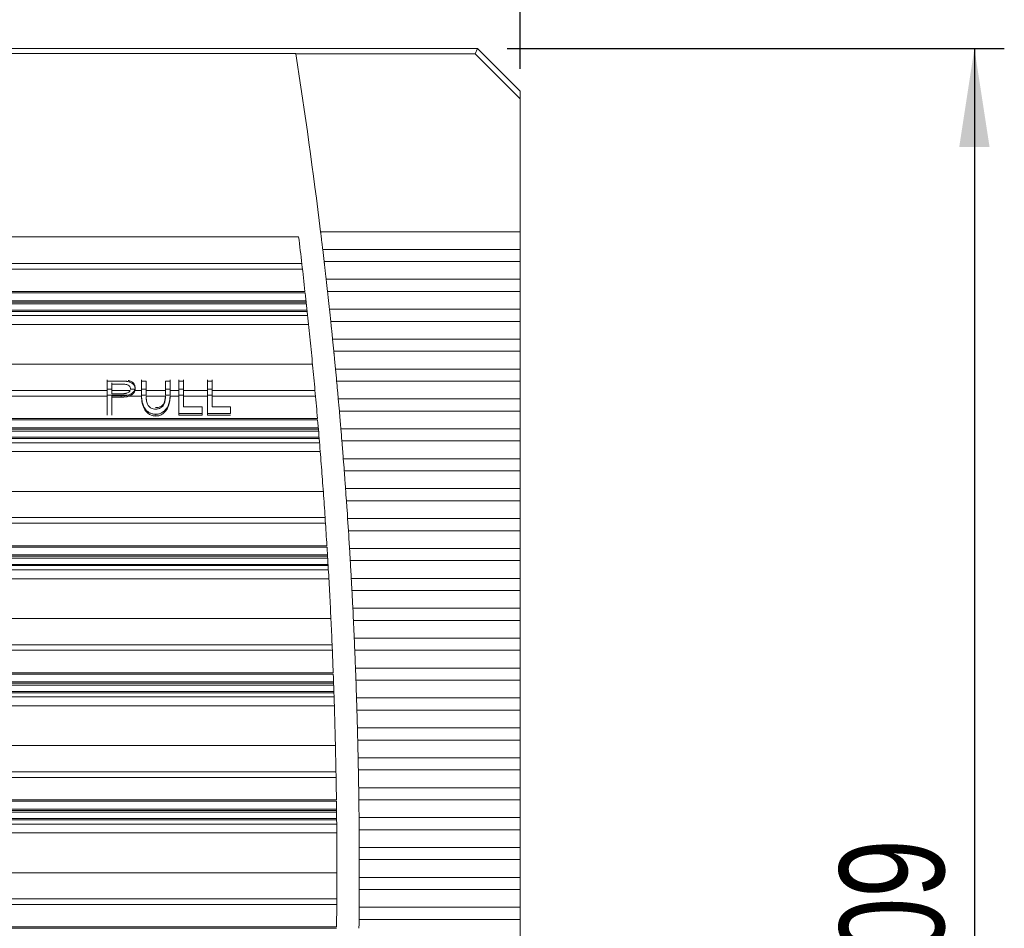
# Model space of a CAD drawing. Header units: millimetres. Extents: x 77 to 531, y 182 to 380.
# Tile 3 of 5: x 153 to 218, y 238 to 299. Entities that reach past the tile are written whole.
import ezdxf

# ---------------------------------------------------------------- set-up
doc = ezdxf.new("R2010")
doc.units = ezdxf.units.MM
doc.header["$LTSCALE"] = 2
doc.layers.add('AA', color=7, linetype='Continuous')
doc.styles.add('SLDTEXTSTYLE0', font='TXT', dxfattribs={"width": 0.75})
doc.dimstyles.new('SLDDIMSTYLE0', dxfattribs={"dimtxt": 7, "dimasz": 6.604, "dimexe": 0, "dimexo": 0.0625, "dimgap": 1.75, "dimtad": 1, "dimrnd": 1e-09, "dimzin": 12, "dimdsep": 46, "dimtxsty": 'SLDTEXTSTYLE0', "dimsah": 1, "dimcen": 0.09, "dimadec": 0, "dimazin": 3, "dimtfac": 1, "dimtofl": 0, "dimtmove": 0, "dimatfit": 3, "dimfxl": 1, "dimfrac": 2, "dimtolj": 1, "dimtzin": 12, "dimarcsym": 0})
doc.dimstyles.new('SLDDIMSTYLE1', dxfattribs={"dimtxt": 7, "dimasz": 6.604, "dimexe": 0, "dimexo": 0.0625, "dimgap": 1.75, "dimtad": 1, "dimdec": 0, "dimrnd": 1e-09, "dimzin": 12, "dimdsep": 46, "dimtxsty": 'SLDTEXTSTYLE0', "dimsah": 1, "dimcen": 0.09, "dimadec": 0, "dimazin": 3, "dimtfac": 1, "dimtofl": 0, "dimtmove": 0, "dimatfit": 3, "dimfxl": 1, "dimfrac": 2, "dimtolj": 1, "dimtzin": 12, "dimarcsym": 0})

# ---------------------------------------------------------------- blocks, each defined once
blk = doc.blocks.new('*D3')
at = {"layer": 'AA', "color": 7}
for p, q in [((77.027, 295.441), (77.027, 325.403)), ((186.027, 295.441), (186.027, 325.403)), ((77.027, 323.403), (186.027, 323.403))]:
    blk.add_line(p, q, dxfattribs=at)
for points in [[(77.027, 323.403), (83.631, 322.387), (83.631, 324.419)], [(186.027, 323.403), (179.423, 324.419), (179.423, 322.387)]]:
    blk.add_solid(points, dxfattribs=at)
at = {"layer": 'AA', "color": 7, "insert": (119.797, 332.427, 17.57), "char_height": 7, "attachment_point": 1, "style": 'SLDTEXTSTYLE0'}
blk.add_mtext('109', dxfattribs=at)
blk = doc.blocks.new('*D4')
at = {"layer": 'AA', "color": 7}
for p, q in [((185.172, 296.81), (218.42, 296.81)), ((216.42, 296.81), (216.42, 187.447)), ((185.013, 187.447), (218.42, 187.447))]:
    blk.add_line(p, q, dxfattribs=at)
for points in [[(216.42, 296.81), (215.404, 290.206), (217.436, 290.206)], [(216.42, 187.447), (217.436, 194.051), (215.404, 194.051)]]:
    blk.add_solid(points, dxfattribs=at)
at = {"layer": 'AA', "color": 7, "insert": (207.397, 232.197, 17.57), "char_height": 7, "attachment_point": 1, "rotation": 90, "style": 'SLDTEXTSTYLE0'}
blk.add_mtext('109', dxfattribs=at)

msp = doc.modelspace()

# ---------------------------------------------------------------- linework, layer by layer
at = {"color": 7, "linetype": 'Continuous', "lineweight": 15}
for p, q in [((183.172, 296.81), (79.882, 296.81)), ((149.331, 296.46), (171.026, 296.46)), ((171.026, 296.46), (171.028, 296.447)), ((171.028, 296.447), (183.021, 296.447)), ((183.021, 296.447), (183.172, 296.81)), ((186.027, 293.441), (183.021, 296.447)), ((183.172, 296.81), (186.027, 293.955)), ((186.027, 293.441), (186.027, 293.955)), ((186.027, 284.553), (186.027, 293.441)), ((172.686, 284.553), (186.027, 284.553)), ((171.217, 284.21), (151.146, 284.21)), ((186.027, 283.366), (172.829, 283.366)), ((186.027, 282.553), (186.027, 283.366)), ((172.925, 282.553), (186.027, 282.553)), ((171.429, 282.428), (142.727, 282.428)), ((171.473, 282.052), (142.727, 282.052)), ((186.027, 281.366), (173.061, 281.366)), ((186.027, 280.553), (186.027, 281.366)), ((91.343, 279.936), (171.71, 279.936)), ((171.653, 280.46), (91.401, 280.46)), ((91.411, 280.55), (171.643, 280.55)), ((173.151, 280.553), (186.027, 280.553)), ((171.779, 279.303), (91.274, 279.303)), ((171.734, 279.721), (91.32, 279.721)), ((91.332, 279.848), (171.721, 279.848)), ((186.027, 279.366), (173.281, 279.366)), ((186.027, 278.553), (186.027, 279.366)), ((91.235, 278.936), (171.818, 278.936)), ((91.263, 279.218), (171.79, 279.218)), ((91.173, 278.341), (171.881, 278.341)), ((173.367, 278.553), (186.027, 278.553)), ((186.027, 277.366), (173.489, 277.366)), ((186.027, 276.553), (186.027, 277.366)), ((173.57, 276.553), (186.027, 276.553)), ((172.148, 275.681), (90.905, 275.681)), ((186.027, 275.366), (173.686, 275.366)), ((186.027, 274.553), (186.027, 275.366)), ((158.411, 274.641), (158.411, 274.009)), ((160.709, 274.641), (160.709, 274.009)), ((162.618, 274.009), (162.618, 274.641)), ((163.203, 274.641), (163.203, 274.009)), ((163.514, 274.009), (163.514, 274.641)), ((165.112, 274.641), (165.112, 274.009)), ((159.335, 274.56), (158.411, 274.56)), ((158.411, 274.009), (158.722, 274.009)), ((158.722, 274.009), (158.722, 274.436)), ((158.722, 274.355), (159.369, 274.355)), ((159.948, 274.009), (160.265, 274.009)), ((160.281, 274.133), (160.281, 274.052)), ((161.021, 274.56), (160.709, 274.56)), ((161.021, 274.009), (160.709, 274.009)), ((161.021, 273.928), (161.021, 274.56)), ((162.307, 274.56), (162.307, 273.928)), ((162.618, 274.56), (162.307, 274.56)), ((162.307, 274.009), (162.618, 274.009)), ((163.514, 274.56), (163.203, 274.56)), ((163.514, 274.009), (163.203, 274.009)), ((165.424, 274.56), (165.112, 274.56)), ((165.424, 274.009), (165.112, 274.009)), ((173.762, 274.553), (186.027, 274.553)), ((158.411, 273.552), (90.705, 273.552)), ((158.411, 273.928), (90.74, 273.928)), ((159.851, 273.629), (158.411, 273.629)), ((159.948, 273.928), (158.722, 273.928)), ((159.375, 273.714), (158.722, 273.714)), ((158.722, 273.57), (158.722, 273.489)), ((158.722, 273.57), (159.355, 273.57)), ((159.355, 273.489), (158.722, 273.489)), ((159.355, 273.57), (159.355, 273.489)), ((160.709, 273.552), (159.866, 273.552)), ((160.709, 273.928), (160.265, 273.928)), ((160.709, 273.629), (161.021, 273.629)), ((160.709, 273.629), (160.709, 273.614)), ((160.709, 273.614), (160.709, 273.551)), ((160.709, 273.551), (160.709, 273.532)), ((162.307, 273.928), (161.021, 273.928)), ((161.021, 273.552), (162.307, 273.552)), ((162.618, 273.629), (162.307, 273.629)), ((163.203, 273.928), (162.618, 273.928)), ((163.203, 273.552), (162.618, 273.552)), ((165.112, 273.928), (163.514, 273.928)), ((165.112, 273.552), (163.514, 273.552)), ((165.424, 273.629), (165.112, 273.629)), ((172.314, 273.928), (165.424, 273.928)), ((172.348, 273.552), (165.424, 273.552)), ((186.027, 273.366), (173.871, 273.366)), ((186.027, 272.553), (186.027, 273.366)), ((165.424, 272.828), (166.67, 272.828)), ((90.572, 272.05), (172.481, 272.05)), ((158.411, 272.283), (158.411, 272.555)), ((158.722, 272.555), (158.722, 272.283)), ((161.668, 272.345), (161.668, 272.224)), ((163.203, 272.399), (164.761, 272.399)), ((163.203, 272.399), (163.203, 272.283)), ((164.761, 272.283), (163.203, 272.283)), ((164.761, 272.532), (164.761, 272.283)), ((164.761, 272.399), (164.761, 272.283)), ((165.112, 272.399), (166.67, 272.399)), ((165.112, 272.399), (165.112, 272.283)), ((166.67, 272.283), (165.112, 272.283)), ((173.943, 272.553), (186.027, 272.553)), ((90.511, 271.348), (172.542, 271.348)), ((90.52, 271.436), (172.533, 271.436)), ((172.489, 271.96), (90.565, 271.96)), ((186.027, 271.366), (174.044, 271.366)), ((186.027, 270.553), (186.027, 271.366)), ((90.458, 270.718), (172.596, 270.718)), ((172.586, 270.803), (90.467, 270.803)), ((172.551, 271.221), (90.502, 271.221)), ((90.437, 270.436), (172.616, 270.436)), ((174.112, 270.553), (186.027, 270.553)), ((90.389, 269.841), (172.664, 269.841)), ((186.027, 269.366), (174.207, 269.366)), ((186.027, 268.553), (186.027, 269.366)), ((174.269, 268.553), (186.027, 268.553)), ((172.867, 267.181), (90.187, 267.181)), ((186.027, 267.366), (174.357, 267.366)), ((186.027, 266.553), (186.027, 267.366)), ((174.415, 266.553), (186.027, 266.553)), ((172.989, 265.428), (90.064, 265.428)), ((173.014, 265.052), (90.039, 265.052)), ((174.496, 265.366), (174.55, 264.553)), ((186.027, 265.366), (174.496, 265.366)), ((186.027, 264.553), (186.027, 265.366)), ((174.55, 264.553), (186.027, 264.553)), ((173.116, 263.46), (89.938, 263.46)), ((89.943, 263.55), (173.11, 263.55)), ((89.899, 262.848), (173.154, 262.848)), ((89.906, 262.936), (173.147, 262.936)), ((186.027, 263.366), (174.624, 263.366)), ((186.027, 262.553), (186.027, 263.366)), ((89.861, 262.218), (173.192, 262.218)), ((173.185, 262.303), (89.868, 262.303)), ((173.16, 262.721), (89.893, 262.721)), ((174.673, 262.553), (186.027, 262.553)), ((89.847, 261.936), (173.206, 261.936)), ((89.814, 261.341), (173.24, 261.341)), ((186.027, 261.366), (174.74, 261.366)), ((186.027, 260.553), (186.027, 261.366)), ((174.784, 260.553), (186.027, 260.553)), ((186.027, 259.366), (174.845, 259.366)), ((186.027, 258.553), (186.027, 259.366)), ((173.377, 258.681), (89.676, 258.681)), ((174.885, 258.553), (186.027, 258.553)), ((173.456, 256.928), (89.597, 256.928)), ((186.027, 257.366), (174.939, 257.366)), ((186.027, 256.553), (186.027, 257.366)), ((173.472, 256.552), (89.581, 256.552)), ((174.974, 256.553), (186.027, 256.553)), ((173.535, 254.96), (89.518, 254.96)), ((89.521, 255.05), (173.532, 255.05)), ((186.027, 255.366), (175.021, 255.366)), ((186.027, 254.553), (186.027, 255.366)), ((89.492, 254.348), (173.561, 254.348)), ((89.499, 254.436), (173.554, 254.436)), ((175.051, 254.553), (186.027, 254.553)), ((89.47, 253.718), (173.583, 253.718)), ((173.576, 253.803), (89.477, 253.803)), ((173.562, 254.221), (89.491, 254.221)), ((89.465, 253.436), (173.588, 253.436)), ((186.027, 253.366), (175.091, 253.366)), ((186.027, 252.553), (186.027, 253.366)), ((89.446, 252.841), (173.607, 252.841)), ((175.117, 252.553), (186.027, 252.553)), ((186.027, 251.366), (175.151, 251.366)), ((186.027, 250.553), (186.027, 251.366)), ((175.172, 250.553), (186.027, 250.553)), ((173.68, 250.181), (89.373, 250.181)), ((186.027, 249.366), (175.199, 249.366)), ((186.027, 248.553), (186.027, 249.366)), ((173.717, 248.428), (89.336, 248.428)), ((175.215, 248.553), (186.027, 248.553)), ((173.724, 248.052), (89.33, 248.052)), ((186.027, 247.366), (175.235, 247.366)), ((186.027, 246.553), (186.027, 247.366)), ((173.748, 246.46), (89.306, 246.46)), ((89.307, 246.55), (173.746, 246.55)), ((175.247, 246.553), (186.027, 246.553)), ((173.756, 245.721), (89.297, 245.721)), ((89.299, 245.936), (173.754, 245.936)), ((89.398, 245.848), (173.756, 245.848)), ((173.761, 245.303), (89.293, 245.303)), ((89.392, 245.218), (173.764, 245.218)), ((186.027, 245.366), (175.26, 245.366)), ((186.027, 244.553), (186.027, 245.366)), ((89.289, 244.936), (173.764, 244.936)), ((175.267, 244.553), (186.027, 244.553)), ((89.285, 244.341), (173.768, 244.341)), ((186.027, 243.366), (175.274, 243.366)), ((186.027, 242.553), (186.027, 243.366)), ((175.276, 242.553), (186.027, 242.553)), ((173.776, 241.681), (89.277, 241.681)), ((186.027, 241.366), (175.276, 241.366)), ((186.027, 240.553), (186.027, 241.366)), ((175.274, 240.553), (186.027, 240.553)), ((173.771, 239.928), (89.282, 239.928)), ((173.768, 239.552), (89.285, 239.552)), ((175.267, 239.366), (175.26, 238.553)), ((186.027, 239.366), (175.267, 239.366)), ((186.027, 238.553), (186.027, 239.366)), ((175.26, 238.553), (186.027, 238.553)), ((89.298, 238.05), (173.755, 238.05)), ((173.754, 237.96), (89.299, 237.96))]:
    msp.add_line(p, q, dxfattribs=at)
at = {"color": 144, "linetype": 'Continuous', "lineweight": 0}
for p, q in [((165.424, 274.009), (165.424, 274.641)), ((163.514, 273.629), (163.203, 273.629)), ((163.514, 272.828), (164.761, 272.828)), ((158.411, 272.399), (158.411, 272.283)), ((158.722, 272.283), (158.722, 272.399))]:
    msp.add_line(p, q, dxfattribs=at)
at = {"color": 7, "linetype": 'Continuous', "lineweight": 15, "flags": 128}
for points in [[(174.456, 265.96), (174.476, 265.653), (174.496, 265.366)], [(174.55, 264.553), (174.569, 264.266), (174.587, 263.96)], [(175.271, 239.96), (175.269, 239.653), (175.267, 239.366)], [(175.26, 238.553), (175.257, 238.266), (175.254, 237.96)]]:
    msp.add_lwpolyline(points, dxfattribs=at)
at = {"color": 7, "linetype": 'Continuous', "lineweight": 15}
msp.add_arc((-176.223, 241.96), 350, 6.33014, 6.93333, dxfattribs=at)
for points in [[(171.028, 296.447), (171.648, 292.492), (172.201, 288.527), (172.686, 284.553)], [(172.829, 283.366), (172.861, 283.095), (172.893, 282.824), (172.925, 282.553)], [(173.061, 281.366), (173.091, 281.095), (173.122, 280.824), (173.151, 280.553)], [(173.281, 279.366), (173.31, 279.095), (173.338, 278.824), (173.367, 278.553)], [(173.489, 277.366), (173.516, 277.095), (173.543, 276.824), (173.57, 276.553)], [(173.686, 275.366), (173.711, 275.095), (173.737, 274.824), (173.762, 274.553)], [(158.411, 274.009), (158.411, 273.948), (158.411, 273.825), (158.411, 273.694), (158.411, 273.629)], [(158.722, 273.793), (158.722, 273.83), (158.722, 273.903), (158.722, 273.974), (158.722, 274.009)], [(160.709, 274.009), (160.709, 273.948), (160.709, 273.825), (160.709, 273.694), (160.709, 273.629)], [(161.021, 274.009), (161.021, 273.888), (161.021, 273.761), (161.021, 273.629)], [(162.307, 273.629), (162.307, 273.761), (162.307, 273.888), (162.307, 274.009)], [(163.203, 274.009), (163.203, 273.948), (163.203, 273.825), (163.203, 273.694), (163.203, 273.629)], [(163.514, 273.629), (163.514, 273.694), (163.514, 273.825), (163.514, 273.948), (163.514, 274.009)], [(165.424, 273.629), (165.424, 273.694), (165.424, 273.825), (165.424, 273.948), (165.424, 274.009)], [(173.817, 273.96), (173.799, 274.166), (173.78, 274.372), (173.762, 274.553)], [(158.722, 273.928), (158.722, 273.893), (158.722, 273.822), (158.722, 273.748), (158.722, 273.712)], [(173.871, 273.366), (173.895, 273.095), (173.919, 272.824), (173.943, 272.553)], [(166.67, 272.828), (166.67, 272.69), (166.67, 272.546), (166.67, 272.399)], [(173.994, 271.96), (173.977, 272.166), (173.96, 272.372), (173.943, 272.553)], [(174.044, 271.366), (174.067, 271.095), (174.09, 270.824), (174.112, 270.553)], [(174.16, 269.96), (174.144, 270.166), (174.128, 270.372), (174.112, 270.553)], [(174.207, 269.366), (174.228, 269.095), (174.249, 268.824), (174.269, 268.553)], [(174.314, 267.96), (174.299, 268.166), (174.284, 268.372), (174.269, 268.553)], [(174.357, 267.366), (174.377, 267.095), (174.396, 266.824), (174.415, 266.553)], [(174.456, 265.96), (174.443, 266.166), (174.429, 266.372), (174.415, 266.553)], [(174.624, 263.366), (174.612, 263.547), (174.6, 263.753), (174.587, 263.96)], [(174.624, 263.366), (174.641, 263.095), (174.657, 262.824), (174.673, 262.553)], [(174.707, 261.96), (174.696, 262.166), (174.684, 262.372), (174.673, 262.553)], [(174.74, 261.366), (174.729, 261.547), (174.718, 261.753), (174.707, 261.96)], [(174.74, 261.366), (174.755, 261.095), (174.77, 260.824), (174.784, 260.553)], [(174.815, 259.96), (174.805, 260.166), (174.795, 260.372), (174.784, 260.553)], [(174.845, 259.366), (174.835, 259.547), (174.825, 259.753), (174.815, 259.96)], [(174.845, 259.366), (174.859, 259.095), (174.872, 258.824), (174.885, 258.553)], [(174.912, 257.96), (174.903, 258.166), (174.894, 258.372), (174.885, 258.553)], [(174.939, 257.366), (174.93, 257.547), (174.921, 257.753), (174.912, 257.96)], [(174.939, 257.366), (174.951, 257.095), (174.962, 256.824), (174.974, 256.553)], [(174.998, 255.96), (174.99, 256.166), (174.982, 256.372), (174.974, 256.553)], [(175.021, 255.366), (175.013, 255.547), (175.005, 255.753), (174.998, 255.96)], [(175.021, 255.366), (175.031, 255.095), (175.041, 254.824), (175.051, 254.553)], [(175.072, 253.96), (175.065, 254.166), (175.058, 254.372), (175.051, 254.553)], [(175.091, 253.366), (175.085, 253.547), (175.078, 253.753), (175.072, 253.96)], [(175.091, 253.366), (175.1, 253.095), (175.109, 252.824), (175.117, 252.553)], [(175.134, 251.96), (175.129, 252.166), (175.123, 252.372), (175.117, 252.553)], [(175.151, 251.366), (175.145, 251.547), (175.14, 251.753), (175.134, 251.96)], [(175.151, 251.366), (175.158, 251.095), (175.165, 250.824), (175.172, 250.553)], [(175.186, 249.96), (175.181, 250.166), (175.176, 250.372), (175.172, 250.553)], [(175.199, 249.366), (175.194, 249.547), (175.19, 249.753), (175.186, 249.96)], [(175.199, 249.366), (175.204, 249.095), (175.21, 248.824), (175.215, 248.553)], [(175.225, 247.96), (175.222, 248.166), (175.218, 248.372), (175.215, 248.553)], [(175.235, 247.366), (175.232, 247.547), (175.229, 247.753), (175.225, 247.96)], [(175.235, 247.366), (175.239, 247.095), (175.243, 246.824), (175.247, 246.553)], [(175.254, 245.96), (175.251, 246.166), (175.249, 246.372), (175.247, 246.553)], [(175.26, 245.366), (175.258, 245.547), (175.256, 245.753), (175.254, 245.96)], [(175.26, 245.366), (175.263, 245.095), (175.265, 244.824), (175.267, 244.553)], [(175.271, 243.96), (175.27, 244.166), (175.268, 244.372), (175.267, 244.553)], [(175.274, 243.366), (175.273, 243.547), (175.272, 243.753), (175.271, 243.96)], [(175.274, 243.366), (175.275, 243.095), (175.276, 242.824), (175.276, 242.553)], [(175.277, 241.96), (175.276, 242.166), (175.276, 242.372), (175.276, 242.553)], [(175.276, 241.366), (175.276, 241.547), (175.276, 241.753), (175.277, 241.96)], [(175.276, 241.366), (175.276, 241.095), (175.275, 240.824), (175.274, 240.553)], [(175.271, 239.96), (175.272, 240.166), (175.273, 240.372), (175.274, 240.553)]]:
    msp.add_open_spline(points, degree=3, dxfattribs=at)
for points, knots in [([(172.758, 283.96), (172.754, 283.999), (172.745, 284.073), (172.732, 284.18), (172.72, 284.276), (172.71, 284.36), (172.701, 284.434), (172.693, 284.498), (172.689, 284.536), (172.686, 284.553)], [0, 0, 0, 0, 0.1890676, 0.3627349, 0.5209999, 0.6638603, 0.7913147, 0.9033615, 1, 1, 1, 1]), ([(186.027, 284.553), (186.027, 284.372), (186.027, 284.166), (186.027, 283.753), (186.027, 283.547), (186.027, 283.366)], [0, 0, 0, 0, 0.5, 0.5, 1, 1, 1, 1]), ([(172.829, 283.366), (172.826, 283.394), (172.819, 283.455), (172.806, 283.557), (172.792, 283.676), (172.776, 283.812), (172.764, 283.909), (172.758, 283.96)], [0, 0, 0, 0, 0.153825, 0.330742, 0.530746, 0.753834, 1, 1, 1, 1]), ([(172.993, 281.96), (172.989, 281.999), (172.98, 282.074), (172.968, 282.18), (172.957, 282.276), (172.947, 282.361), (172.939, 282.434), (172.931, 282.498), (172.927, 282.536), (172.925, 282.553)], [0, 0, 0, 0, 0.189388, 0.36327, 0.521642, 0.664502, 0.79185, 0.903683, 1, 1, 1, 1]), ([(186.027, 282.553), (186.027, 282.372), (186.027, 282.166), (186.027, 281.753), (186.027, 281.547), (186.027, 281.366)], [0, 0, 0, 0, 0.5, 0.5, 1, 1, 1, 1]), ([(173.061, 281.366), (173.058, 281.394), (173.051, 281.455), (173.039, 281.557), (173.025, 281.676), (173.01, 281.812), (172.999, 281.909), (172.993, 281.96)], [0, 0, 0, 0, 0.154115, 0.331177, 0.531182, 0.754125, 1, 1, 1, 1]), ([(172.481, 272.05), (172.432, 272.611), (172.333, 273.733), (172.175, 275.416), (172.01, 277.098), (171.836, 278.779), (171.714, 279.9), (171.653, 280.46)], [0, 0, 0, 0, 0.200005, 0.400002, 0.599998, 0.799995, 1, 1, 1, 1]), ([(173.217, 279.96), (173.212, 279.999), (173.204, 280.074), (173.193, 280.181), (173.182, 280.276), (173.173, 280.361), (173.165, 280.435), (173.158, 280.498), (173.153, 280.536), (173.151, 280.553)], [0, 0, 0, 0, 0.189749, 0.363871, 0.522363, 0.665224, 0.792451, 0.904044, 1, 1, 1, 1]), ([(173.281, 279.366), (173.278, 279.394), (173.271, 279.455), (173.26, 279.558), (173.247, 279.677), (173.232, 279.813), (173.222, 279.909), (173.217, 279.96)], [0, 0, 0, 0, 0.154432, 0.331651, 0.531656, 0.754441, 1, 1, 1, 1]), ([(186.027, 280.553), (186.027, 280.372), (186.027, 280.166), (186.027, 279.753), (186.027, 279.547), (186.027, 279.366)], [0, 0, 0, 0, 0.5, 0.5, 1, 1, 1, 1]), ([(173.428, 277.96), (173.424, 277.999), (173.416, 278.074), (173.405, 278.181), (173.396, 278.277), (173.387, 278.362), (173.379, 278.435), (173.372, 278.498), (173.368, 278.536), (173.367, 278.553)], [0, 0, 0, 0, 0.190157, 0.364551, 0.523179, 0.66604, 0.793132, 0.904452, 1, 1, 1, 1]), ([(173.489, 277.366), (173.486, 277.394), (173.48, 277.455), (173.469, 277.558), (173.457, 277.677), (173.443, 277.813), (173.433, 277.909), (173.428, 277.96)], [0, 0, 0, 0, 0.1547781, 0.3321714, 0.5321762, 0.7547877, 1, 1, 1, 1]), ([(186.027, 278.553), (186.027, 278.372), (186.027, 278.166), (186.027, 277.753), (186.027, 277.547), (186.027, 277.366)], [0, 0, 0, 0, 0.5, 0.5, 1, 1, 1, 1]), ([(173.628, 275.96), (173.625, 275.999), (173.617, 276.074), (173.607, 276.181), (173.597, 276.277), (173.589, 276.362), (173.582, 276.435), (173.576, 276.498), (173.572, 276.536), (173.57, 276.553)], [0, 0, 0, 0, 0.190622, 0.365326, 0.52411, 0.666971, 0.793907, 0.904917, 1, 1, 1, 1]), ([(173.686, 275.366), (173.683, 275.394), (173.677, 275.456), (173.667, 275.558), (173.656, 275.677), (173.643, 275.813), (173.633, 275.909), (173.628, 275.96)], [0, 0, 0, 0, 0.15516, 0.332744, 0.532749, 0.755169, 1, 1, 1, 1]), ([(186.027, 276.553), (186.027, 276.372), (186.027, 276.166), (186.027, 275.753), (186.027, 275.547), (186.027, 275.366)], [0, 0, 0, 0, 0.5, 0.5, 1, 1, 1, 1]), ([(159.816, 274.526), (159.795, 274.53), (159.757, 274.537), (159.699, 274.545), (159.64, 274.55), (159.564, 274.555), (159.46, 274.559), (159.379, 274.56), (159.335, 274.56)], [0, 0, 0, 0, 0.132441, 0.249945, 0.361752, 0.499984, 0.726149, 1, 1, 1, 1]), ([(159.369, 274.355), (159.447, 274.354), (159.563, 274.353), (159.719, 274.335), (159.836, 274.287), (159.918, 274.212), (159.963, 274.124), (159.967, 274.07), (159.969, 274.042)], [0, 0, 0, 0, 0.250418, 0.375436, 0.500152, 0.699638, 0.849788, 1, 1, 1, 1]), ([(160.281, 274.133), (160.279, 274.163), (160.276, 274.218), (160.248, 274.314), (160.187, 274.415), (160.084, 274.502), (159.984, 274.555), (159.899, 274.586), (159.844, 274.6), (159.816, 274.607)], [0, 0, 0, 0, 0.15212, 0.285976, 0.500079, 0.699852, 0.81989, 0.906681, 1, 1, 1, 1]), ([(160.281, 274.052), (160.279, 274.081), (160.276, 274.137), (160.248, 274.233), (160.187, 274.334), (160.084, 274.42), (159.984, 274.474), (159.899, 274.505), (159.844, 274.519), (159.816, 274.526)], [0, 0, 0, 0, 0.15212, 0.285976, 0.500079, 0.699852, 0.81989, 0.906681, 1, 1, 1, 1]), ([(159.851, 273.629), (159.875, 273.636), (159.923, 273.651), (159.988, 273.68), (160.045, 273.713), (160.094, 273.75), (160.156, 273.808), (160.225, 273.894), (160.251, 273.969), (160.265, 274.009)], [0, 0, 0, 0, 0.102575, 0.203998, 0.304147, 0.403127, 0.500893, 0.732503, 1, 1, 1, 1]), ([(160.265, 274.009), (160.266, 274.013), (160.272, 274.034), (160.279, 274.075), (160.28, 274.114), (160.281, 274.133)], [0, 0, 0, 0, 0.0112832, 0.0749686, 0.1416014, 0.1416014, 0.1416014, 0.1416014]), ([(160.265, 273.928), (160.269, 273.947), (160.278, 273.988), (160.28, 274.029), (160.281, 274.052)], [0, 0, 0, 0, 0.452555, 1, 1, 1, 1]), ([(186.027, 274.553), (186.027, 274.372), (186.027, 274.166), (186.027, 273.753), (186.027, 273.547), (186.027, 273.366)], [0, 0, 0, 0, 0.5, 0.5, 1, 1, 1, 1]), ([(158.411, 273.629), (158.411, 273.597), (158.411, 273.534), (158.411, 273.429), (158.411, 273.319), (158.411, 273.202), (158.411, 273.051), (158.411, 272.864), (158.411, 272.636), (158.411, 272.478), (158.411, 272.399)], [0, 0, 0, 0, 0.1005777, 0.2003717, 0.2998844, 0.3996224, 0.5000891, 0.6668755, 0.83273, 1, 1, 1, 1]), ([(158.722, 272.399), (158.722, 272.444), (158.722, 272.533), (158.722, 272.664), (158.722, 272.793), (158.722, 272.918), (158.722, 273.066), (158.722, 273.233), (158.722, 273.412), (158.722, 273.517), (158.722, 273.57)], [0, 0, 0, 0, 0.100519, 0.200343, 0.299915, 0.399679, 0.500078, 0.666803, 0.832756, 1, 1, 1, 1]), ([(159.355, 273.57), (159.396, 273.571), (159.479, 273.572), (159.604, 273.581), (159.73, 273.598), (159.811, 273.618), (159.851, 273.629)], [0, 0, 0, 0, 0.241064, 0.488094, 0.741042, 1, 1, 1, 1]), ([(159.866, 273.552), (159.841, 273.545), (159.793, 273.531), (159.718, 273.516), (159.644, 273.505), (159.57, 273.497), (159.497, 273.492), (159.426, 273.49), (159.379, 273.489), (159.355, 273.489)], [0, 0, 0, 0, 0.152466, 0.301735, 0.447767, 0.590649, 0.730307, 0.866731, 1, 1, 1, 1]), ([(159.375, 273.712), (159.41, 273.712), (159.471, 273.714), (159.564, 273.72), (159.649, 273.733), (159.761, 273.761), (159.885, 273.822), (159.926, 273.892), (159.948, 273.928)], [0, 0, 0, 0, 0.14096, 0.248808, 0.379937, 0.498971, 0.740252, 1, 1, 1, 1]), ([(160.265, 273.928), (160.26, 273.911), (160.25, 273.876), (160.224, 273.823), (160.189, 273.768), (160.138, 273.709), (160.07, 273.648), (159.977, 273.592), (159.903, 273.565), (159.866, 273.552)], [0, 0, 0, 0, 0.115992, 0.237766, 0.365325, 0.498681, 0.666926, 0.833951, 1, 1, 1, 1]), ([(160.709, 273.614), (160.71, 273.588), (160.711, 273.537), (160.716, 273.459), (160.723, 273.383), (160.73, 273.331), (160.733, 273.306)], [0, 0, 0, 0, 0.276895, 0.535748, 0.776718, 1, 1, 1, 1]), ([(160.709, 273.551), (160.71, 273.517), (160.711, 273.45), (160.721, 273.369), (160.73, 273.322), (160.733, 273.306)], [0.7759409, 0.7759409, 0.7759409, 0.7759409, 0.8703016, 0.9573796, 1, 1, 1, 1]), ([(161.668, 272.224), (161.626, 272.226), (161.543, 272.228), (161.42, 272.255), (161.302, 272.299), (161.196, 272.36), (161.097, 272.438), (161.01, 272.528), (160.935, 272.63), (160.862, 272.76), (160.802, 272.918), (160.754, 273.092), (160.727, 273.254), (160.711, 273.402), (160.71, 273.489), (160.709, 273.532)], [0, 0, 0, 0, 0.062578, 0.12456, 0.185865, 0.249844, 0.307001, 0.374987, 0.438251, 0.500798, 0.606193, 0.708004, 0.806998, 0.90403, 1, 1, 1, 1]), ([(161.021, 273.531), (161.022, 273.502), (161.023, 273.448), (161.027, 273.366), (161.037, 273.266), (161.057, 273.149), (161.108, 273.001), (161.202, 272.858), (161.344, 272.752), (161.497, 272.695), (161.595, 272.689), (161.644, 272.687)], [0, 0, 0, 0, 0.095684, 0.178911, 0.249745, 0.386085, 0.500212, 0.645938, 0.785008, 0.89229, 1, 1, 1, 1]), ([(161.644, 272.687), (161.677, 272.688), (161.735, 272.69), (161.852, 272.706), (161.989, 272.753), (162.093, 272.832), (162.166, 272.917), (162.221, 273.012), (162.264, 273.144), (162.291, 273.284), (162.305, 273.413), (162.306, 273.492), (162.307, 273.531)], [0, 0, 0, 0, 0.069077, 0.125205, 0.250369, 0.37523, 0.408216, 0.500467, 0.631441, 0.749949, 0.875354, 1, 1, 1, 1]), ([(162.618, 273.532), (162.618, 273.505), (162.618, 273.45), (162.611, 273.36), (162.602, 273.266), (162.581, 273.138), (162.544, 272.962), (162.474, 272.782), (162.389, 272.64), (162.292, 272.51), (162.172, 272.392), (162.03, 272.304), (161.916, 272.257), (161.795, 272.23), (161.712, 272.226), (161.668, 272.224)], [0, 0, 0, 0, 0.062156, 0.124343, 0.186805, 0.24979, 0.365555, 0.500132, 0.562572, 0.624568, 0.749636, 0.815115, 0.874857, 0.934646, 1, 1, 1, 1]), ([(162.307, 273.55), (162.306, 273.523), (162.305, 273.472), (162.298, 273.4), (162.288, 273.345), (162.281, 273.315), (162.278, 273.306)], [0.6912117, 0.6912117, 0.6912117, 0.6912117, 0.7919831, 0.8839011, 0.9680462, 1, 1, 1, 1]), ([(162.595, 273.306), (162.596, 273.311), (162.601, 273.333), (162.608, 273.374), (162.613, 273.431), (162.618, 273.49), (162.618, 273.53), (162.618, 273.551)], [0, 0, 0, 0, 0.0126364, 0.0620232, 0.1138894, 0.1686485, 0.2256567, 0.2256567, 0.2256567, 0.2256567]), ([(163.203, 273.629), (163.203, 273.597), (163.203, 273.534), (163.203, 273.429), (163.203, 273.319), (163.203, 273.202), (163.203, 273.051), (163.203, 272.864), (163.203, 272.636), (163.203, 272.478), (163.203, 272.399)], [0, 0, 0, 0, 0.100578, 0.200372, 0.299884, 0.399622, 0.500089, 0.666876, 0.83273, 1, 1, 1, 1]), ([(163.514, 272.828), (163.514, 272.866), (163.514, 272.943), (163.514, 273.054), (163.514, 273.162), (163.514, 273.3), (163.514, 273.462), (163.514, 273.573), (163.514, 273.629)], [0, 0, 0, 0, 0.125362, 0.250189, 0.37495, 0.500115, 0.749654, 1, 1, 1, 1]), ([(165.112, 273.629), (165.112, 273.597), (165.112, 273.534), (165.112, 273.429), (165.112, 273.319), (165.112, 273.202), (165.112, 273.051), (165.112, 272.864), (165.112, 272.636), (165.112, 272.478), (165.112, 272.399)], [0, 0, 0, 0, 0.100578, 0.200372, 0.299884, 0.399622, 0.500089, 0.666876, 0.83273, 1, 1, 1, 1]), ([(165.424, 272.828), (165.424, 272.866), (165.424, 272.943), (165.424, 273.054), (165.424, 273.162), (165.424, 273.3), (165.424, 273.462), (165.424, 273.573), (165.424, 273.629)], [0, 0, 0, 0, 0.125362, 0.250189, 0.37495, 0.500115, 0.749654, 1, 1, 1, 1]), ([(173.871, 273.366), (173.868, 273.395), (173.863, 273.456), (173.853, 273.559), (173.843, 273.678), (173.83, 273.813), (173.822, 273.909), (173.817, 273.96)], [0, 0, 0, 0, 0.155582, 0.333378, 0.533383, 0.755592, 1, 1, 1, 1]), ([(160.733, 273.306), (160.739, 273.273), (160.75, 273.205), (160.776, 273.098), (160.816, 272.969), (160.879, 272.819), (160.984, 272.657), (161.122, 272.52), (161.26, 272.433), (161.377, 272.387), (161.468, 272.363), (161.566, 272.348), (161.632, 272.346), (161.668, 272.345)], [0, 0, 0, 0, 0.080647, 0.163533, 0.248924, 0.373762, 0.498875, 0.633278, 0.748936, 0.810574, 0.873964, 0.930215, 1, 1, 1, 1]), ([(161.668, 272.345), (161.702, 272.346), (161.766, 272.348), (161.862, 272.364), (161.954, 272.389), (162.064, 272.437), (162.2, 272.526), (162.335, 272.662), (162.445, 272.823), (162.521, 272.988), (162.568, 273.153), (162.586, 273.256), (162.595, 273.306)], [0, 0, 0, 0, 0.065268, 0.124969, 0.186414, 0.25024, 0.357726, 0.499522, 0.624261, 0.749402, 0.878529, 1, 1, 1, 1]), ([(164.761, 272.399), (164.761, 272.436), (164.761, 272.509), (164.761, 272.617), (164.761, 272.724), (164.761, 272.793), (164.761, 272.828)], [0, 0, 0, 0, 0.250364, 0.5, 0.749636, 1, 1, 1, 1]), ([(186.027, 272.553), (186.027, 272.372), (186.027, 272.166), (186.027, 271.753), (186.027, 271.547), (186.027, 271.366)], [0, 0, 0, 0, 0.5, 0.5, 1, 1, 1, 1]), ([(173.11, 263.55), (173.075, 264.111), (173.004, 265.233), (172.887, 266.916), (172.763, 268.598), (172.631, 270.279), (172.536, 271.399), (172.489, 271.96)], [0, 0, 0, 0, 0.200005, 0.400002, 0.599998, 0.799995, 1, 1, 1, 1]), ([(174.044, 271.366), (174.042, 271.395), (174.037, 271.456), (174.028, 271.559), (174.018, 271.678), (174.007, 271.813), (173.998, 271.909), (173.994, 271.96)], [0, 0, 0, 0, 0.156053, 0.334084, 0.534089, 0.756063, 1, 1, 1, 1]), ([(186.027, 270.553), (186.027, 270.372), (186.027, 270.166), (186.027, 269.753), (186.027, 269.547), (186.027, 269.366)], [0, 0, 0, 0, 0.5, 0.5, 1, 1, 1, 1]), ([(174.207, 269.366), (174.204, 269.395), (174.199, 269.456), (174.191, 269.559), (174.182, 269.678), (174.171, 269.814), (174.164, 269.909), (174.16, 269.96)], [0, 0, 0, 0, 0.156581, 0.334875, 0.53488, 0.75659, 1, 1, 1, 1]), ([(186.027, 268.553), (186.027, 268.372), (186.027, 268.166), (186.027, 267.753), (186.027, 267.547), (186.027, 267.366)], [0, 0, 0, 0, 0.5, 0.5, 1, 1, 1, 1]), ([(174.357, 267.366), (174.355, 267.395), (174.351, 267.457), (174.343, 267.56), (174.334, 267.679), (174.324, 267.814), (174.317, 267.91), (174.314, 267.96)], [0, 0, 0, 0, 0.157177, 0.33577, 0.535775, 0.757187, 1, 1, 1, 1]), ([(186.027, 266.553), (186.027, 266.372), (186.027, 266.166), (186.027, 265.753), (186.027, 265.547), (186.027, 265.366)], [0, 0, 0, 0, 0.5, 0.5, 1, 1, 1, 1]), ([(186.027, 264.553), (186.027, 264.372), (186.027, 264.166), (186.027, 263.753), (186.027, 263.547), (186.027, 263.366)], [0, 0, 0, 0, 0.5, 0.5, 1, 1, 1, 1]), ([(173.532, 255.05), (173.51, 255.611), (173.466, 256.733), (173.391, 258.415), (173.308, 260.097), (173.217, 261.779), (173.149, 262.899), (173.116, 263.46)], [0, 0, 0, 0, 0.200005, 0.400002, 0.599998, 0.799995, 1, 1, 1, 1]), ([(186.027, 262.553), (186.027, 262.372), (186.027, 262.166), (186.027, 261.753), (186.027, 261.547), (186.027, 261.366)], [0, 0, 0, 0, 0.5, 0.5, 1, 1, 1, 1]), ([(186.027, 260.553), (186.027, 260.372), (186.027, 260.166), (186.027, 259.753), (186.027, 259.547), (186.027, 259.366)], [0, 0, 0, 0, 0.5, 0.5, 1, 1, 1, 1]), ([(186.027, 258.553), (186.027, 258.372), (186.027, 258.166), (186.027, 257.753), (186.027, 257.547), (186.027, 257.366)], [0, 0, 0, 0, 0.5, 0.5, 1, 1, 1, 1]), ([(186.027, 256.553), (186.027, 256.372), (186.027, 256.166), (186.027, 255.753), (186.027, 255.547), (186.027, 255.366)], [0, 0, 0, 0, 0.5, 0.5, 1, 1, 1, 1]), ([(173.746, 246.55), (173.738, 247.11), (173.722, 248.232), (173.687, 249.914), (173.645, 251.596), (173.595, 253.278), (173.555, 254.399), (173.535, 254.96)], [0, 0, 0, 0, 0.200005, 0.400002, 0.599998, 0.799995, 1, 1, 1, 1]), ([(186.027, 254.553), (186.027, 254.372), (186.027, 254.166), (186.027, 253.753), (186.027, 253.547), (186.027, 253.366)], [0, 0, 0, 0, 0.5, 0.5, 1, 1, 1, 1]), ([(186.027, 252.553), (186.027, 252.372), (186.027, 252.166), (186.027, 251.753), (186.027, 251.547), (186.027, 251.366)], [0, 0, 0, 0, 0.5, 0.5, 1, 1, 1, 1]), ([(186.027, 250.553), (186.027, 250.372), (186.027, 250.166), (186.027, 249.753), (186.027, 249.547), (186.027, 249.366)], [0, 0, 0, 0, 0.5, 0.5, 1, 1, 1, 1]), ([(186.027, 248.553), (186.027, 248.372), (186.027, 248.166), (186.027, 247.753), (186.027, 247.547), (186.027, 247.366)], [0, 0, 0, 0, 0.5, 0.5, 1, 1, 1, 1]), ([(173.755, 238.05), (173.76, 238.61), (173.771, 239.732), (173.777, 241.414), (173.776, 243.096), (173.767, 244.778), (173.754, 245.899), (173.748, 246.46)], [0, 0, 0, 0, 0.200005, 0.400002, 0.599998, 0.799995, 1, 1, 1, 1]), ([(186.027, 246.553), (186.027, 246.372), (186.027, 246.166), (186.027, 245.753), (186.027, 245.547), (186.027, 245.366)], [0, 0, 0, 0, 0.5, 0.5, 1, 1, 1, 1]), ([(186.027, 244.553), (186.027, 244.372), (186.027, 244.166), (186.027, 243.753), (186.027, 243.547), (186.027, 243.366)], [0, 0, 0, 0, 0.5, 0.5, 1, 1, 1, 1]), ([(186.027, 242.553), (186.027, 242.372), (186.027, 242.166), (186.027, 241.753), (186.027, 241.547), (186.027, 241.366)], [0, 0, 0, 0, 0.5, 0.5, 1, 1, 1, 1]), ([(186.027, 240.553), (186.027, 240.372), (186.027, 240.166), (186.027, 239.753), (186.027, 239.547), (186.027, 239.366)], [0, 0, 0, 0, 0.5, 0.5, 1, 1, 1, 1]), ([(186.027, 238.553), (186.027, 238.372), (186.027, 238.166), (186.027, 237.753), (186.027, 237.547), (186.027, 237.366)], [0, 0, 0, 0, 0.5, 0.5, 1, 1, 1, 1])]:
    msp.add_open_spline(points, degree=3, knots=knots, dxfattribs=at)
at = {"color": 144, "linetype": 'Continuous', "lineweight": 0}
for points in [[(162.618, 273.629), (162.618, 273.694), (162.618, 273.825), (162.618, 273.948), (162.618, 274.009)], [(165.112, 274.009), (165.112, 273.948), (165.112, 273.825), (165.112, 273.694), (165.112, 273.629)]]:
    msp.add_open_spline(points, degree=3, dxfattribs=at)
msp.add_open_spline([(162.278, 273.306), (162.272, 273.276), (162.258, 273.212), (162.223, 273.113), (162.173, 273.014), (162.095, 272.927), (161.997, 272.859), (161.888, 272.814), (161.77, 272.79), (161.688, 272.787), (161.644, 272.785)], degree=3, knots=[0, 0, 0, 0, 0.119722, 0.249724, 0.375012, 0.499927, 0.629858, 0.749634, 0.864987, 1, 1, 1, 1], dxfattribs=at)

# ---------------------------------------------------------------- dimensions: what is measured, and where the dimension line sits
at = {"layer": 'AA', "color": 7}
dim = msp.add_linear_dim(base=(186.027, 323.403), p1=(77.027, 293.441), p2=(186.027, 293.441), dimstyle='SLDDIMSTYLE0', dxfattribs=at)
dim.commit()
dim.dimension.update_dxf_attribs({"geometry": '*D3', "text_midpoint": (130.399, 323.403), "dimtype": 160})
dim = msp.add_linear_dim(base=(216.42, 187.447), p1=(183.172, 296.81), p2=(183.013, 187.447), angle=90, dimstyle='SLDDIMSTYLE1', dxfattribs=at)
dim.commit()
dim.dimension.update_dxf_attribs({"geometry": '*D4', "text_midpoint": (216.42, 242.799), "dimtype": 160})

doc.saveas('drawing.dxf')
